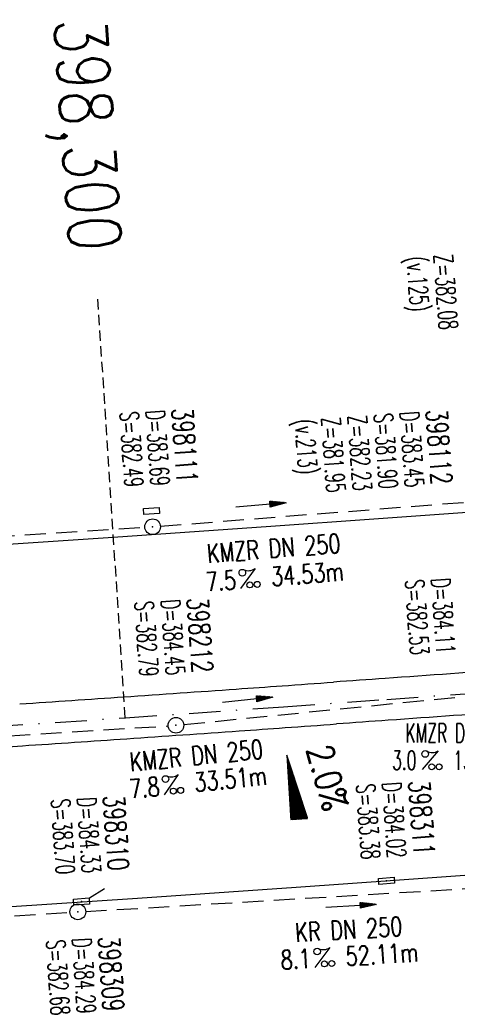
# Model space of a CAD drawing. Extents: x 0 to 1135, y 0 to 420.
# Tile 17 of 56: x 669 to 710, y 186 to 280. Entities that reach past the tile are written whole.
import ezdxf
from ezdxf.enums import TextEntityAlignment as Align

# ---------------------------------------------------------------- set-up
doc = ezdxf.new("R2010")
doc.units = 0
doc.header["$LTSCALE"] = 2
doc.header["$MEASUREMENT"] = 0
for name, pattern in [('AUSGEZOGEN', [0]), ('GESTRICH-X2', [1.5, 1, -0.5]), ('GESTRICHELT', [0.75, 0.5, -0.25]), ('STRICHPT-X3', [3, 1.5, -0.75, 0, -0.75])]:
    doc.linetypes.add(name, pattern=pattern)
doc.layers.get('0').update_dxf_attribs({"linetype": 'AUSGEZOGEN'})
for name, color, linetype in [('ACHSE', 250, 'STRICHPT-X3'), ('FBR', 8, 'CONTINUOUS'), ('GEF', 1, 'AUSGEZOGEN'), ('HEKTOM', 250, 'GESTRICHELT'), ('KANAL', 7, 'GESTRICH-X2'), ('PFEIL', 7, 'CONTINUOUS'), ('SCHACHTNR', 6, 'CONTINUOUS'), ('SCHSYMBOL', 7, 'CONTINUOUS'), ('TEXTO', 4, 'CONTINUOUS'), ('TEXTU', 4, 'CONTINUOUS')]:
    doc.layers.add(name, color=color, linetype=linetype)
doc.styles.add('ROMANS', font='romans.shx', dxfattribs={"width": 0.8})

# ---------------------------------------------------------------- blocks, each defined once
blk = doc.blocks.new('GST')
at = {"color": 0}
blk.add_circle((0, 0), 0.75, dxfattribs=at)
blk.add_point((0, 0), dxfattribs=at)
blk = doc.blocks.new('13')
blk.add_lwpolyline([(0.755, 1.218), (-0.748, 1.218), (-0.748, 1.801), (0.755, 1.801)], close=True)
at = {"rotation": 180}
blk.add_blockref('GST', (0, 0), dxfattribs=at)
blk = doc.blocks.new('PROM')
blk.add_line((1.566, 1.817), (0.019, 0.015))
for centre, radius in [((0.317, 1.51), 0.317), ((0.943, 0.291), 0.283), ((1.645, 0.287), 0.283)]:
    blk.add_circle(centre, radius)
blk.add_arc((0.992, 2.682), 1.033, 239.14139, 303.35492)
blk = doc.blocks.new('PFEIL2')
at = {"color": 0}
for p, q in [((0.88, 0.002), (-2.401, -0.012)), ((0.881, -0.271), (0.879, 0.276)), ((0.879, 0.276), (2.429, 0.009)), ((0.911, 0.27), (0.879, 0.265)), ((0.965, 0.261), (0.879, 0.246)), ((1.019, 0.252), (0.879, 0.228)), ((1.073, 0.242), (0.879, 0.209)), ((1.127, 0.233), (0.879, 0.191)), ((1.181, 0.224), (0.879, 0.172)), ((1.235, 0.214), (0.879, 0.154)), ((1.289, 0.205), (0.879, 0.135)), ((1.343, 0.196), (0.879, 0.117)), ((1.397, 0.187), (0.879, 0.098)), ((1.451, 0.177), (0.879, 0.08)), ((1.505, 0.168), (0.879, 0.061)), ((1.559, 0.159), (0.88, 0.043)), ((1.613, 0.149), (0.88, 0.024)), ((1.668, 0.14), (0.88, 0.006)), ((1.722, 0.131), (0.88, -0.013)), ((1.776, 0.121), (0.88, -0.031)), ((1.83, 0.112), (0.88, -0.05)), ((1.884, 0.103), (0.88, -0.068)), ((1.938, 0.094), (0.88, -0.087)), ((1.992, 0.084), (0.88, -0.105)), ((2.046, 0.075), (0.88, -0.124)), ((2.1, 0.066), (0.88, -0.142)), ((2.154, 0.056), (0.88, -0.161)), ((2.208, 0.047), (0.88, -0.179)), ((2.262, 0.038), (0.881, -0.198)), ((2.316, 0.029), (0.881, -0.216)), ((2.37, 0.019), (0.881, -0.235)), ((2.424, 0.01), (0.881, -0.253)), ((2.429, 0.009), (0.881, -0.271))]:
    blk.add_line(p, q, dxfattribs=at)
blk = doc.blocks.new('30')
at = {"color": 0}
for p, q in [((-0.75, -0.29), (-0.75, 0.293)), ((-0.75, 0.293), (0.753, 0.293)), ((0.753, 0.293), (0.753, -0.29)), ((0.753, -0.29), (-0.75, -0.29))]:
    blk.add_line(p, q, dxfattribs=at)
blk.add_point((0, 0), dxfattribs=at)
blk = doc.blocks.new('10')
blk.add_blockref('GST', (0, 0))
blk = doc.blocks.new('*X20')
at = {"color": 0}
for p, q in [((725.827, 193.844), (727.436, 195.453)), ((725.827, 193.853), (727.427, 195.453)), ((725.827, 193.861), (727.418, 195.453)), ((725.827, 193.87), (727.409, 195.453)), ((725.827, 193.879), (727.401, 195.453)), ((725.827, 193.888), (727.392, 195.453)), ((725.827, 193.897), (727.383, 195.453)), ((725.827, 193.906), (727.374, 195.453)), ((725.827, 193.914), (727.365, 195.453)), ((725.827, 193.923), (727.356, 195.453)), ((725.827, 193.932), (727.347, 195.453)), ((725.827, 193.941), (727.339, 195.453)), ((725.827, 193.95), (727.33, 195.453)), ((725.827, 193.959), (727.321, 195.453)), ((725.827, 193.967), (727.312, 195.453)), ((725.827, 193.976), (727.303, 195.453)), ((725.827, 193.985), (727.294, 195.453)), ((725.827, 193.994), (727.286, 195.453)), ((725.827, 194.003), (727.277, 195.453)), ((725.827, 194.012), (727.268, 195.453)), ((725.827, 194.02), (727.259, 195.453)), ((725.827, 194.029), (727.25, 195.453)), ((725.827, 194.038), (727.241, 195.453)), ((725.827, 194.047), (727.233, 195.453)), ((725.827, 194.056), (727.224, 195.453)), ((725.827, 194.065), (727.215, 195.453)), ((725.827, 194.073), (727.206, 195.453)), ((725.827, 194.082), (727.197, 195.453)), ((725.827, 194.091), (727.188, 195.453)), ((725.827, 194.1), (727.18, 195.453)), ((725.827, 194.109), (727.171, 195.453)), ((725.827, 194.118), (727.162, 195.453)), ((725.827, 194.127), (727.153, 195.453)), ((725.827, 194.135), (727.144, 195.453)), ((725.827, 194.144), (727.135, 195.453)), ((725.827, 194.153), (727.127, 195.453)), ((725.827, 194.162), (727.118, 195.453)), ((725.827, 194.171), (727.109, 195.453)), ((725.827, 194.18), (727.1, 195.453)), ((725.827, 194.188), (727.091, 195.453)), ((725.827, 194.197), (727.082, 195.453)), ((725.827, 194.206), (727.073, 195.453)), ((725.827, 194.215), (727.065, 195.453)), ((725.827, 194.224), (727.056, 195.453)), ((725.827, 194.233), (727.047, 195.453)), ((725.827, 194.241), (727.038, 195.453)), ((725.827, 194.25), (727.029, 195.453)), ((725.827, 194.259), (727.02, 195.453)), ((725.827, 194.268), (727.012, 195.453)), ((725.827, 194.277), (727.003, 195.453)), ((725.827, 194.286), (726.994, 195.453)), ((725.827, 194.294), (726.985, 195.453)), ((725.827, 194.303), (726.976, 195.453)), ((725.827, 194.312), (726.967, 195.453)), ((725.827, 194.321), (726.959, 195.453)), ((725.827, 194.33), (726.95, 195.453)), ((725.827, 194.339), (726.941, 195.453)), ((725.827, 194.348), (726.932, 195.453)), ((725.827, 194.356), (726.923, 195.453)), ((725.827, 194.365), (726.914, 195.453)), ((725.827, 194.374), (726.906, 195.453)), ((725.827, 194.383), (726.897, 195.453)), ((725.827, 194.392), (726.888, 195.453)), ((725.827, 194.401), (726.879, 195.453)), ((725.827, 194.409), (726.87, 195.453)), ((725.827, 194.418), (726.861, 195.453)), ((725.827, 194.427), (726.853, 195.453)), ((725.827, 194.436), (726.844, 195.453)), ((725.827, 194.445), (726.835, 195.453)), ((725.827, 194.454), (726.826, 195.453)), ((725.827, 194.462), (726.817, 195.453)), ((725.827, 194.471), (726.808, 195.453)), ((725.827, 194.48), (726.799, 195.453)), ((725.827, 194.489), (726.791, 195.453)), ((725.827, 194.498), (726.782, 195.453)), ((725.827, 194.507), (726.773, 195.453)), ((725.827, 194.515), (726.764, 195.453)), ((725.827, 194.524), (726.755, 195.453)), ((725.827, 194.533), (726.746, 195.453)), ((725.827, 194.542), (726.738, 195.453)), ((725.827, 194.551), (726.729, 195.453)), ((725.827, 194.56), (726.72, 195.453)), ((725.827, 194.568), (726.711, 195.453)), ((725.827, 194.577), (726.702, 195.453)), ((725.827, 194.586), (726.693, 195.453)), ((725.827, 194.595), (726.685, 195.453)), ((725.827, 194.604), (726.676, 195.453)), ((725.827, 194.613), (726.667, 195.453)), ((725.827, 194.622), (726.658, 195.453)), ((725.827, 194.63), (726.649, 195.453)), ((725.827, 194.639), (726.64, 195.453)), ((725.827, 194.648), (726.632, 195.453)), ((725.827, 194.657), (726.623, 195.453)), ((725.827, 194.666), (726.614, 195.453)), ((725.827, 194.675), (726.605, 195.453)), ((725.827, 194.683), (726.596, 195.453)), ((725.827, 194.692), (726.587, 195.453)), ((725.827, 194.701), (726.579, 195.453)), ((725.827, 194.71), (726.57, 195.453)), ((725.827, 194.719), (726.561, 195.453)), ((725.827, 194.728), (726.552, 195.453)), ((725.827, 194.736), (726.543, 195.453)), ((725.827, 194.745), (726.534, 195.453)), ((725.827, 194.754), (726.525, 195.453)), ((725.827, 194.763), (726.517, 195.453)), ((725.827, 194.772), (726.508, 195.453)), ((725.827, 194.781), (726.499, 195.453)), ((725.827, 194.789), (726.49, 195.453)), ((725.827, 194.798), (726.481, 195.453)), ((725.827, 194.807), (726.472, 195.453)), ((725.827, 194.816), (726.464, 195.453)), ((725.827, 194.825), (726.455, 195.453)), ((725.827, 194.834), (726.446, 195.453)), ((725.827, 194.842), (726.437, 195.453)), ((725.827, 194.851), (726.428, 195.453)), ((725.827, 194.86), (726.419, 195.453)), ((725.827, 194.869), (726.411, 195.453)), ((725.827, 194.878), (726.402, 195.453)), ((725.827, 194.887), (726.393, 195.453)), ((725.827, 194.896), (726.384, 195.453)), ((725.827, 194.904), (726.375, 195.453)), ((725.827, 194.913), (726.366, 195.453)), ((725.827, 194.922), (726.358, 195.453)), ((725.827, 194.931), (726.349, 195.453)), ((725.827, 194.94), (726.34, 195.453)), ((725.827, 194.949), (726.331, 195.453)), ((725.827, 194.957), (726.322, 195.453)), ((725.827, 194.966), (726.313, 195.453)), ((725.827, 194.975), (726.305, 195.453)), ((725.827, 194.984), (726.296, 195.453)), ((725.827, 194.993), (726.287, 195.453)), ((725.827, 195.002), (726.278, 195.453)), ((725.827, 195.01), (726.269, 195.453)), ((725.827, 195.019), (726.26, 195.453)), ((725.827, 195.028), (726.251, 195.453)), ((725.827, 195.037), (726.243, 195.453)), ((725.827, 195.046), (726.234, 195.453)), ((725.827, 195.055), (726.225, 195.453)), ((725.827, 195.063), (726.216, 195.453)), ((725.827, 195.072), (726.207, 195.453)), ((725.827, 195.081), (726.198, 195.453)), ((725.827, 195.09), (726.19, 195.453)), ((725.827, 195.099), (726.181, 195.453)), ((725.827, 195.108), (726.172, 195.453)), ((725.827, 195.116), (726.163, 195.453)), ((725.827, 195.125), (726.154, 195.453)), ((725.827, 195.134), (726.145, 195.453)), ((725.827, 195.143), (726.137, 195.453)), ((725.827, 195.152), (726.128, 195.453)), ((725.827, 195.161), (726.119, 195.453)), ((725.827, 195.17), (726.11, 195.453)), ((725.827, 195.178), (726.101, 195.453)), ((725.827, 195.187), (726.092, 195.453)), ((725.827, 195.196), (726.084, 195.453)), ((725.827, 195.205), (726.075, 195.453)), ((725.827, 195.214), (726.066, 195.453)), ((725.827, 195.223), (726.057, 195.453)), ((725.827, 195.231), (726.048, 195.453)), ((725.827, 195.24), (726.039, 195.453)), ((725.827, 195.249), (726.031, 195.453)), ((725.827, 195.258), (726.022, 195.453)), ((725.827, 195.267), (726.013, 195.453)), ((725.827, 195.276), (726.004, 195.453)), ((725.827, 195.284), (725.995, 195.453)), ((725.827, 195.293), (725.986, 195.453)), ((725.827, 195.302), (725.977, 195.453)), ((725.827, 195.311), (725.969, 195.453)), ((725.827, 195.32), (725.96, 195.453)), ((725.827, 195.329), (725.951, 195.453)), ((725.827, 195.337), (725.942, 195.453)), ((725.827, 195.346), (725.933, 195.453)), ((725.827, 195.355), (725.924, 195.453)), ((725.827, 195.364), (725.916, 195.453)), ((725.827, 195.373), (725.907, 195.453)), ((725.827, 195.382), (725.898, 195.453)), ((725.827, 195.39), (725.889, 195.453)), ((725.827, 195.399), (725.88, 195.453)), ((725.827, 195.408), (725.871, 195.453)), ((725.827, 195.417), (725.863, 195.453)), ((725.827, 195.426), (725.854, 195.453)), ((725.827, 195.435), (725.845, 195.453)), ((725.827, 195.444), (725.836, 195.453)), ((725.827, 193.826), (727.433, 195.433)), ((725.827, 193.817), (727.43, 195.421)), ((725.827, 193.808), (727.427, 195.409)), ((725.827, 193.799), (727.424, 195.397)), ((725.827, 193.791), (727.421, 195.385)), ((725.827, 193.782), (727.418, 195.373)), ((725.827, 193.773), (727.414, 195.361)), ((725.827, 193.764), (727.411, 195.349)), ((725.827, 193.755), (727.408, 195.337)), ((725.827, 193.746), (727.405, 195.325)), ((725.827, 193.738), (727.402, 195.313)), ((725.827, 193.729), (727.399, 195.301)), ((725.827, 193.72), (727.395, 195.289)), ((725.827, 193.711), (727.392, 195.277)), ((725.827, 193.702), (727.389, 195.265)), ((725.827, 193.693), (727.386, 195.253)), ((725.827, 193.685), (727.383, 195.241)), ((725.827, 193.676), (727.38, 195.229)), ((725.827, 193.667), (727.377, 195.217)), ((725.827, 193.658), (727.373, 195.205)), ((725.827, 193.649), (727.37, 195.193)), ((725.827, 193.64), (727.367, 195.181)), ((725.827, 193.632), (727.364, 195.169)), ((725.827, 193.623), (727.361, 195.157)), ((725.827, 193.614), (727.358, 195.145)), ((725.827, 193.605), (727.354, 195.133)), ((725.827, 193.596), (727.351, 195.121)), ((725.827, 193.587), (727.348, 195.109)), ((725.827, 193.579), (727.345, 195.097)), ((725.827, 193.57), (727.342, 195.085)), ((725.827, 193.561), (727.339, 195.073)), ((725.827, 193.552), (727.336, 195.061)), ((725.827, 193.543), (727.332, 195.049)), ((725.827, 193.534), (727.329, 195.037)), ((725.827, 193.525), (727.326, 195.025)), ((725.827, 193.517), (727.323, 195.013)), ((725.827, 193.508), (727.32, 195.001)), ((725.827, 193.499), (727.317, 194.989)), ((725.827, 193.49), (727.313, 194.977)), ((725.827, 193.481), (727.31, 194.965)), ((725.827, 193.472), (727.307, 194.953)), ((725.827, 193.464), (727.304, 194.941)), ((725.827, 193.455), (727.301, 194.929)), ((725.827, 193.446), (727.298, 194.917)), ((725.827, 193.437), (727.295, 194.905)), ((725.827, 193.428), (727.291, 194.893)), ((725.827, 193.419), (727.288, 194.881)), ((725.827, 193.411), (727.285, 194.869)), ((725.827, 193.402), (727.282, 194.857)), ((725.827, 193.393), (727.279, 194.845)), ((725.827, 193.384), (727.276, 194.833)), ((725.827, 193.375), (727.272, 194.821)), ((725.827, 193.366), (727.269, 194.809)), ((725.827, 193.358), (727.266, 194.797)), ((725.827, 193.349), (727.263, 194.785)), ((725.827, 193.34), (727.26, 194.773)), ((725.827, 193.331), (727.257, 194.761)), ((725.827, 193.322), (727.254, 194.749)), ((725.827, 193.313), (727.25, 194.737)), ((725.827, 193.305), (727.247, 194.725)), ((725.827, 193.296), (727.244, 194.713)), ((725.827, 193.287), (727.241, 194.701)), ((725.827, 193.278), (727.238, 194.689)), ((725.827, 193.269), (727.235, 194.677)), ((725.827, 193.26), (727.231, 194.665)), ((725.827, 193.251), (727.228, 194.653)), ((725.827, 193.243), (727.225, 194.641)), ((725.827, 193.234), (727.222, 194.629)), ((725.827, 193.225), (727.219, 194.617)), ((725.827, 193.216), (727.216, 194.605)), ((725.827, 193.207), (727.213, 194.593)), ((725.827, 193.198), (727.209, 194.581)), ((725.827, 193.19), (727.206, 194.569)), ((725.827, 193.181), (727.203, 194.557)), ((725.827, 193.172), (727.2, 194.545)), ((725.827, 193.163), (727.197, 194.533)), ((725.827, 193.154), (727.194, 194.521)), ((725.827, 193.145), (727.19, 194.509)), ((725.827, 193.137), (727.187, 194.497)), ((725.827, 193.128), (727.184, 194.485)), ((725.827, 193.119), (727.181, 194.473)), ((725.827, 193.11), (727.178, 194.461)), ((725.827, 193.101), (727.175, 194.449)), ((725.827, 193.092), (727.172, 194.437)), ((725.827, 193.084), (727.168, 194.425)), ((725.827, 193.075), (727.165, 194.413)), ((725.827, 193.066), (727.162, 194.401)), ((725.827, 193.057), (727.159, 194.389)), ((725.827, 193.048), (727.156, 194.377)), ((725.827, 193.039), (727.153, 194.365)), ((725.827, 193.031), (727.149, 194.353)), ((725.827, 193.022), (727.146, 194.341)), ((725.827, 193.013), (727.143, 194.329)), ((725.827, 193.004), (727.14, 194.317)), ((725.827, 192.995), (727.137, 194.305)), ((725.827, 192.986), (727.134, 194.293)), ((725.827, 192.977), (727.131, 194.281)), ((725.827, 192.969), (727.127, 194.269)), ((725.827, 192.96), (727.124, 194.257)), ((725.827, 192.951), (727.121, 194.245)), ((725.827, 192.942), (727.118, 194.233)), ((725.827, 192.933), (727.115, 194.221)), ((725.827, 192.924), (727.112, 194.209)), ((725.827, 192.916), (727.108, 194.197)), ((725.827, 192.907), (727.105, 194.185)), ((725.827, 192.898), (727.102, 194.173)), ((725.827, 192.889), (727.099, 194.161)), ((725.827, 192.88), (727.096, 194.15)), ((725.827, 192.871), (727.093, 194.138)), ((725.827, 192.863), (727.09, 194.126)), ((725.827, 192.854), (727.086, 194.114)), ((725.827, 192.845), (727.083, 194.102)), ((725.827, 192.836), (727.08, 194.09)), ((725.827, 192.827), (727.077, 194.078)), ((725.827, 192.818), (727.074, 194.066)), ((725.827, 192.81), (727.071, 194.054)), ((725.827, 192.801), (727.068, 194.042)), ((725.827, 192.792), (727.064, 194.03)), ((725.827, 192.783), (727.061, 194.018)), ((725.827, 192.774), (727.058, 194.006)), ((725.827, 192.765), (727.055, 193.994)), ((725.827, 192.757), (727.052, 193.982)), ((725.827, 192.748), (727.049, 193.97)), ((725.827, 192.739), (727.045, 193.958)), ((725.827, 192.73), (727.042, 193.946)), ((725.827, 192.721), (727.039, 193.934)), ((725.827, 192.712), (727.036, 193.922)), ((725.827, 192.703), (727.033, 193.91)), ((725.827, 192.695), (727.03, 193.898)), ((725.827, 192.686), (727.027, 193.886)), ((725.827, 192.677), (727.023, 193.874)), ((725.827, 192.668), (727.02, 193.862)), ((725.827, 192.659), (727.017, 193.85)), ((725.827, 192.65), (727.014, 193.838)), ((725.827, 192.642), (727.011, 193.826)), ((725.827, 192.633), (727.008, 193.814)), ((725.827, 192.624), (727.004, 193.802)), ((725.827, 192.615), (727.001, 193.79)), ((725.827, 192.606), (726.998, 193.778)), ((725.827, 192.597), (726.995, 193.766)), ((725.827, 192.589), (726.992, 193.754)), ((725.827, 192.58), (726.989, 193.742)), ((725.827, 192.571), (726.986, 193.73)), ((725.827, 192.562), (726.982, 193.718)), ((725.827, 192.553), (726.979, 193.706)), ((725.827, 192.544), (726.976, 193.694)), ((725.827, 192.536), (726.973, 193.682)), ((725.827, 192.527), (726.97, 193.67)), ((725.827, 192.518), (726.967, 193.658)), ((725.827, 192.509), (726.963, 193.646)), ((725.827, 192.5), (726.96, 193.634)), ((725.827, 192.491), (726.957, 193.622)), ((725.827, 192.483), (726.954, 193.61)), ((725.827, 192.474), (726.951, 193.598)), ((725.827, 192.465), (726.948, 193.586)), ((725.827, 192.456), (726.945, 193.574)), ((725.827, 192.447), (726.941, 193.562)), ((725.827, 192.438), (726.938, 193.55)), ((725.827, 192.429), (726.935, 193.538)), ((725.827, 192.421), (726.932, 193.526)), ((725.827, 192.412), (726.929, 193.514)), ((725.827, 192.403), (726.926, 193.502)), ((725.827, 192.394), (726.922, 193.49)), ((725.827, 192.385), (726.919, 193.478)), ((725.827, 192.376), (726.916, 193.466)), ((725.827, 192.368), (726.913, 193.454)), ((725.827, 192.359), (726.91, 193.442)), ((725.827, 192.35), (726.907, 193.43)), ((725.827, 192.341), (726.904, 193.418)), ((725.827, 192.332), (726.9, 193.406)), ((725.827, 192.323), (726.897, 193.394)), ((725.827, 192.315), (726.894, 193.382)), ((725.827, 192.306), (726.891, 193.37)), ((725.827, 192.297), (726.888, 193.358)), ((725.827, 192.288), (726.885, 193.346)), ((725.827, 192.279), (726.881, 193.334)), ((725.827, 192.27), (726.878, 193.322)), ((725.827, 192.262), (726.875, 193.31)), ((725.827, 192.253), (726.872, 193.298)), ((725.827, 192.244), (726.869, 193.286)), ((725.827, 192.235), (726.866, 193.274)), ((725.827, 192.226), (726.863, 193.262)), ((725.827, 192.217), (726.859, 193.25)), ((725.827, 192.209), (726.856, 193.238)), ((725.827, 192.2), (726.853, 193.226)), ((725.827, 192.191), (726.85, 193.214)), ((725.827, 192.182), (726.847, 193.202)), ((725.827, 192.173), (726.844, 193.19)), ((725.827, 192.164), (726.84, 193.178)), ((725.827, 192.155), (726.837, 193.166)), ((725.827, 192.147), (726.834, 193.154)), ((725.827, 192.138), (726.831, 193.142)), ((725.827, 192.129), (726.828, 193.13)), ((725.827, 192.12), (726.825, 193.118)), ((725.827, 192.111), (726.822, 193.106)), ((725.827, 192.102), (726.818, 193.094)), ((725.827, 192.094), (726.815, 193.082)), ((725.827, 192.085), (726.812, 193.07)), ((725.827, 192.076), (726.809, 193.058)), ((725.827, 192.067), (726.806, 193.046)), ((725.827, 192.058), (726.803, 193.034)), ((725.827, 192.049), (726.799, 193.022)), ((725.827, 192.041), (726.796, 193.01)), ((725.827, 192.032), (726.793, 192.998)), ((725.827, 192.023), (726.79, 192.986)), ((725.827, 192.014), (726.787, 192.974)), ((725.827, 192.005), (726.784, 192.962)), ((725.827, 191.996), (726.781, 192.95)), ((725.827, 191.988), (726.777, 192.938)), ((725.827, 191.979), (726.774, 192.926)), ((725.827, 191.97), (726.771, 192.914)), ((725.827, 191.961), (726.768, 192.902)), ((725.827, 191.952), (726.765, 192.89)), ((725.827, 191.943), (726.762, 192.878)), ((725.827, 191.935), (726.758, 192.866)), ((725.827, 191.926), (726.755, 192.854)), ((725.827, 191.917), (726.752, 192.842)), ((725.827, 191.908), (726.749, 192.83)), ((725.827, 191.899), (726.746, 192.818)), ((725.827, 191.89), (726.743, 192.806)), ((725.827, 191.881), (726.74, 192.794)), ((725.827, 191.873), (726.736, 192.782)), ((725.827, 191.864), (726.733, 192.77)), ((725.827, 191.855), (726.73, 192.758)), ((725.827, 191.846), (726.727, 192.746)), ((725.827, 191.837), (726.724, 192.734)), ((725.827, 191.828), (726.721, 192.722)), ((725.827, 191.82), (726.717, 192.71)), ((725.827, 191.811), (726.714, 192.698)), ((725.827, 191.802), (726.711, 192.686)), ((725.827, 191.793), (726.708, 192.674)), ((725.827, 191.784), (726.705, 192.662)), ((725.827, 191.775), (726.702, 192.65)), ((725.827, 191.767), (726.699, 192.639)), ((725.827, 191.758), (726.695, 192.627)), ((725.827, 191.749), (726.692, 192.615)), ((725.827, 191.74), (726.689, 192.603)), ((725.827, 191.731), (726.686, 192.591)), ((725.827, 191.722), (726.683, 192.579)), ((725.827, 191.714), (726.68, 192.567)), ((725.827, 191.705), (726.677, 192.555)), ((725.827, 191.696), (726.673, 192.543)), ((725.827, 191.687), (726.67, 192.531)), ((725.827, 191.678), (726.667, 192.519)), ((725.827, 191.669), (726.664, 192.507)), ((725.827, 191.66), (726.661, 192.495)), ((725.827, 191.652), (726.658, 192.483)), ((725.827, 191.643), (726.654, 192.471)), ((725.827, 191.634), (726.651, 192.459)), ((725.827, 191.625), (726.648, 192.447)), ((725.827, 191.616), (726.645, 192.435)), ((725.827, 191.607), (726.642, 192.423)), ((725.827, 191.599), (726.639, 192.411)), ((725.827, 191.59), (726.636, 192.399)), ((725.827, 191.581), (726.632, 192.387)), ((725.827, 191.572), (726.629, 192.375)), ((725.827, 191.563), (726.626, 192.363)), ((725.827, 191.554), (726.623, 192.351)), ((725.827, 191.546), (726.62, 192.339)), ((725.827, 191.537), (726.617, 192.327)), ((725.827, 191.528), (726.613, 192.315)), ((725.827, 191.519), (726.61, 192.303)), ((725.827, 191.51), (726.607, 192.291)), ((725.827, 191.501), (726.604, 192.279)), ((725.827, 191.493), (726.601, 192.267)), ((725.827, 191.484), (726.598, 192.255)), ((725.827, 191.475), (726.595, 192.243)), ((725.827, 191.466), (726.591, 192.231)), ((725.827, 191.457), (726.588, 192.219)), ((725.827, 191.448), (726.585, 192.207)), ((725.827, 191.44), (726.582, 192.195)), ((725.827, 191.431), (726.579, 192.183)), ((725.827, 191.422), (726.576, 192.171)), ((725.827, 191.413), (726.572, 192.159)), ((725.827, 191.404), (726.569, 192.147)), ((725.827, 191.395), (726.566, 192.135)), ((725.827, 191.386), (726.563, 192.123)), ((725.827, 191.378), (726.56, 192.111)), ((725.827, 191.369), (726.557, 192.099)), ((725.827, 191.36), (726.554, 192.087)), ((725.827, 191.351), (726.55, 192.075)), ((725.827, 191.342), (726.547, 192.063)), ((725.827, 191.333), (726.544, 192.051)), ((725.827, 191.325), (726.541, 192.039)), ((725.827, 191.316), (726.538, 192.027)), ((725.827, 191.307), (726.535, 192.015)), ((725.827, 191.298), (726.531, 192.003)), ((725.827, 191.289), (726.528, 191.991)), ((725.827, 191.28), (726.525, 191.979)), ((725.827, 191.272), (726.522, 191.967)), ((725.827, 191.263), (726.519, 191.955)), ((725.827, 191.254), (726.516, 191.943)), ((725.827, 191.245), (726.513, 191.931)), ((725.827, 191.236), (726.509, 191.919)), ((725.827, 191.227), (726.506, 191.907)), ((725.827, 191.219), (726.503, 191.895)), ((725.827, 191.21), (726.5, 191.883)), ((725.827, 191.201), (726.497, 191.871)), ((725.827, 191.192), (726.494, 191.859)), ((725.827, 191.183), (726.49, 191.847)), ((725.827, 191.174), (726.487, 191.835)), ((725.827, 191.166), (726.484, 191.823)), ((725.827, 191.157), (726.481, 191.811)), ((725.827, 191.148), (726.478, 191.799)), ((725.827, 191.139), (726.475, 191.787)), ((725.827, 191.13), (726.472, 191.775)), ((725.827, 191.121), (726.468, 191.763)), ((725.827, 191.112), (726.465, 191.751)), ((725.827, 191.104), (726.462, 191.739)), ((725.827, 191.095), (726.459, 191.727)), ((725.827, 191.086), (726.456, 191.715)), ((725.827, 191.077), (726.453, 191.703)), ((725.827, 191.068), (726.449, 191.691)), ((725.827, 191.059), (726.446, 191.679)), ((725.827, 191.051), (726.443, 191.667)), ((725.827, 191.042), (726.44, 191.655)), ((725.827, 191.033), (726.437, 191.643)), ((725.827, 191.024), (726.434, 191.631)), ((725.827, 191.015), (726.431, 191.619)), ((725.827, 191.006), (726.427, 191.607)), ((725.827, 190.998), (726.424, 191.595)), ((725.827, 190.989), (726.421, 191.583)), ((725.827, 190.98), (726.418, 191.571)), ((725.827, 190.971), (726.415, 191.559)), ((725.827, 190.962), (726.412, 191.547)), ((725.827, 190.953), (726.408, 191.535)), ((725.827, 190.945), (726.405, 191.523)), ((725.827, 190.936), (726.402, 191.511)), ((725.827, 190.927), (726.399, 191.499)), ((725.827, 190.918), (726.396, 191.487)), ((725.827, 190.909), (726.393, 191.475)), ((725.827, 190.9), (726.39, 191.463)), ((725.827, 190.892), (726.386, 191.451)), ((725.827, 190.883), (726.383, 191.439)), ((725.827, 190.874), (726.38, 191.427)), ((725.827, 190.865), (726.377, 191.415)), ((725.827, 190.856), (726.374, 191.403)), ((725.827, 190.847), (726.371, 191.391)), ((725.827, 190.838), (726.367, 191.379)), ((725.827, 190.83), (726.364, 191.367)), ((725.827, 190.821), (726.361, 191.355)), ((725.827, 190.812), (726.358, 191.343)), ((725.827, 190.803), (726.355, 191.331)), ((725.827, 190.794), (726.352, 191.319)), ((725.827, 190.785), (726.349, 191.307)), ((725.827, 190.777), (726.345, 191.295)), ((725.827, 190.768), (726.342, 191.283)), ((725.827, 190.759), (726.339, 191.271)), ((725.827, 190.75), (726.336, 191.259)), ((725.827, 190.741), (726.333, 191.247)), ((725.827, 190.732), (726.33, 191.235)), ((725.827, 190.724), (726.326, 191.223)), ((725.827, 190.715), (726.323, 191.211)), ((725.827, 190.706), (726.32, 191.199)), ((725.827, 190.697), (726.317, 191.187)), ((725.827, 190.688), (726.314, 191.175)), ((725.827, 190.679), (726.311, 191.163)), ((725.827, 190.671), (726.308, 191.151)), ((725.827, 190.662), (726.304, 191.139)), ((725.827, 190.653), (726.301, 191.128)), ((725.827, 190.644), (726.298, 191.116)), ((725.827, 190.635), (726.295, 191.104)), ((725.827, 190.626), (726.292, 191.092)), ((725.827, 190.618), (726.289, 191.08)), ((725.827, 190.609), (726.286, 191.068)), ((725.827, 190.6), (726.282, 191.056)), ((725.827, 190.591), (726.279, 191.044)), ((725.827, 190.582), (726.276, 191.032)), ((725.827, 190.573), (726.273, 191.02)), ((725.827, 190.564), (726.27, 191.008)), ((725.827, 190.556), (726.267, 190.996)), ((725.827, 190.547), (726.263, 190.984)), ((725.827, 190.538), (726.26, 190.972)), ((725.827, 190.529), (726.257, 190.96)), ((725.827, 190.52), (726.254, 190.948)), ((725.827, 190.511), (726.251, 190.936)), ((725.827, 190.503), (726.248, 190.924)), ((725.827, 190.494), (726.245, 190.912)), ((725.827, 190.485), (726.241, 190.9)), ((725.827, 190.476), (726.238, 190.888)), ((725.827, 190.467), (726.235, 190.876)), ((725.827, 190.458), (726.232, 190.864)), ((725.827, 190.45), (726.229, 190.852)), ((725.827, 190.441), (726.226, 190.84)), ((725.827, 190.432), (726.222, 190.828)), ((725.827, 190.423), (726.219, 190.816)), ((725.827, 190.414), (726.216, 190.804)), ((725.827, 190.405), (726.213, 190.792)), ((725.827, 190.397), (726.21, 190.78)), ((725.827, 190.388), (726.207, 190.768)), ((725.827, 190.379), (726.204, 190.756)), ((725.827, 190.37), (726.2, 190.744)), ((725.827, 190.361), (726.197, 190.732)), ((725.827, 190.352), (726.194, 190.72)), ((725.827, 190.344), (726.191, 190.708)), ((725.827, 190.335), (726.188, 190.696)), ((725.827, 190.326), (726.185, 190.684)), ((725.827, 190.317), (726.181, 190.672)), ((725.827, 190.308), (726.178, 190.66)), ((725.827, 190.299), (726.175, 190.648)), ((725.827, 190.29), (726.172, 190.636)), ((725.827, 190.282), (726.169, 190.624)), ((725.827, 190.273), (726.166, 190.612)), ((725.827, 190.264), (726.163, 190.6)), ((725.827, 190.255), (726.159, 190.588)), ((725.827, 190.246), (726.156, 190.576)), ((725.827, 190.237), (726.153, 190.564)), ((725.827, 190.229), (726.15, 190.552)), ((725.827, 190.22), (726.147, 190.54)), ((725.827, 190.211), (726.144, 190.528)), ((725.827, 190.202), (726.14, 190.516)), ((725.827, 190.193), (726.137, 190.504)), ((725.827, 190.184), (726.134, 190.492)), ((725.827, 190.176), (726.131, 190.48)), ((725.827, 190.167), (726.128, 190.468)), ((725.827, 190.158), (726.125, 190.456)), ((725.827, 190.149), (726.122, 190.444)), ((725.827, 190.14), (726.118, 190.432)), ((725.827, 190.131), (726.115, 190.42)), ((725.827, 190.123), (726.112, 190.408)), ((725.827, 190.114), (726.109, 190.396)), ((725.827, 190.105), (726.106, 190.384)), ((725.827, 190.096), (726.103, 190.372)), ((725.827, 190.087), (726.099, 190.36)), ((725.827, 190.078), (726.096, 190.348)), ((725.827, 190.07), (726.093, 190.336)), ((725.827, 190.061), (726.09, 190.324)), ((725.827, 190.052), (726.087, 190.312)), ((725.827, 190.043), (726.084, 190.3)), ((725.827, 190.034), (726.081, 190.288)), ((725.827, 190.025), (726.077, 190.276)), ((725.827, 190.016), (726.074, 190.264)), ((725.827, 190.008), (726.071, 190.252)), ((725.827, 189.999), (726.068, 190.24)), ((725.827, 189.99), (726.065, 190.228)), ((725.827, 189.981), (726.062, 190.216)), ((725.827, 189.972), (726.058, 190.204)), ((725.827, 189.963), (726.055, 190.192)), ((725.827, 189.955), (726.052, 190.18)), ((725.827, 189.946), (726.049, 190.168)), ((725.827, 189.937), (726.046, 190.156)), ((725.827, 189.928), (726.043, 190.144)), ((725.827, 189.919), (726.04, 190.132)), ((725.827, 189.91), (726.036, 190.12)), ((725.827, 189.902), (726.033, 190.108)), ((725.827, 189.893), (726.03, 190.096)), ((725.827, 189.884), (726.027, 190.084)), ((725.827, 189.875), (726.024, 190.072)), ((725.827, 189.866), (726.021, 190.06)), ((725.827, 189.857), (726.017, 190.048)), ((725.827, 189.849), (726.014, 190.036)), ((725.827, 189.84), (726.011, 190.024)), ((725.827, 189.831), (726.008, 190.012)), ((725.827, 189.822), (726.005, 190)), ((725.827, 189.813), (726.002, 189.988)), ((725.827, 189.804), (725.999, 189.976)), ((725.827, 189.796), (725.995, 189.964)), ((725.827, 189.787), (725.992, 189.952)), ((725.827, 189.778), (725.989, 189.94)), ((725.827, 189.769), (725.986, 189.928)), ((725.827, 189.76), (725.983, 189.916)), ((725.827, 189.751), (725.98, 189.904)), ((725.827, 189.742), (725.976, 189.892)), ((725.827, 189.734), (725.973, 189.88)), ((725.827, 189.725), (725.97, 189.868)), ((725.827, 189.716), (725.967, 189.856)), ((725.827, 189.707), (725.964, 189.844)), ((725.827, 189.698), (725.961, 189.832)), ((725.827, 189.689), (725.958, 189.82)), ((725.827, 189.681), (725.954, 189.808)), ((725.827, 189.672), (725.951, 189.796)), ((725.827, 189.663), (725.948, 189.784)), ((725.827, 189.654), (725.945, 189.772)), ((725.827, 189.645), (725.942, 189.76)), ((725.827, 189.636), (725.939, 189.748)), ((725.827, 189.628), (725.935, 189.736)), ((725.827, 189.619), (725.932, 189.724)), ((725.827, 189.61), (725.929, 189.712)), ((725.827, 189.601), (725.926, 189.7)), ((725.827, 189.592), (725.923, 189.688)), ((725.827, 189.583), (725.92, 189.676)), ((725.827, 189.575), (725.917, 189.664)), ((725.827, 189.566), (725.913, 189.652)), ((725.827, 189.557), (725.91, 189.64)), ((725.827, 189.548), (725.907, 189.628)), ((725.827, 189.539), (725.904, 189.616)), ((725.827, 189.53), (725.901, 189.605)), ((725.827, 189.521), (725.898, 189.593)), ((725.827, 189.513), (725.895, 189.581)), ((725.827, 189.504), (725.891, 189.569)), ((725.827, 189.495), (725.888, 189.557)), ((725.827, 189.486), (725.885, 189.545)), ((725.827, 189.477), (725.882, 189.533)), ((725.827, 189.468), (725.879, 189.521)), ((725.827, 189.46), (725.876, 189.509)), ((725.827, 189.451), (725.872, 189.497)), ((725.827, 189.442), (725.869, 189.485)), ((725.827, 189.433), (725.866, 189.473)), ((725.827, 189.424), (725.863, 189.461)), ((725.827, 189.415), (725.86, 189.449)), ((725.827, 189.407), (725.857, 189.437)), ((725.827, 189.398), (725.854, 189.425)), ((725.827, 189.389), (725.85, 189.413)), ((725.827, 189.38), (725.847, 189.401)), ((725.827, 189.371), (725.844, 189.389)), ((725.827, 189.362), (725.841, 189.377)), ((725.827, 189.354), (725.838, 189.365)), ((725.827, 189.345), (725.835, 189.353)), ((725.827, 189.336), (725.831, 189.341))]:
    blk.add_line(p, q, dxfattribs=at)
blk = doc.blocks.new('GEF')
at = {"color": 0}
for p, q in [((0.01, 0.018), (0.01, 6.148)), ((1.622, 6.148), (0.01, 0.018)), ((0.01, 6.148), (1.622, 6.148))]:
    blk.add_line(p, q, dxfattribs=at)
blk.add_blockref('*X20', (-725.817, -189.305), dxfattribs=at)

msp = doc.modelspace()

# ---------------------------------------------------------------- linework, layer by layer
at = {"layer": 'ACHSE'}
msp.add_lwpolyline([(553.793, 206.122), (578.767, 207.245), (603.736, 208.496), (628.698, 209.878), (653.653, 211.388), (678.598, 213.027), (693.697, 214.082), (703.537, 214.785), (728.473, 216.566), (753.409, 218.349), (778.346, 220.13), (853.155, 225.477), (950, 232.397)], dxfattribs=at)
at = {"layer": 'FBR'}
for points in [[(464.714, 220.441), (478.376, 220.772), (503.275, 221.505), (528.171, 222.367), (553.063, 223.357), (577.948, 224.475), (602.828, 225.722), (627.7, 227.099), (652.567, 228.604), (677.432, 230.238), (692.481, 231.289), (702.307, 231.991), (727.244, 233.773), (752.18, 235.555), (777.116, 237.337), (780.962, 237.611)], [(466.072, 185.964), (479.301, 186.284), (504.38, 187.023), (529.453, 187.89), (554.523, 188.887), (579.587, 190.014), (604.645, 191.27), (629.696, 192.657), (654.739, 194.173), (679.765, 195.817), (694.913, 196.875), (704.767, 197.579), (729.702, 199.36), (754.639, 201.143), (779.575, 202.924), (783.37, 203.196)]]:
    msp.add_lwpolyline(points, dxfattribs=at)
for centre, radius, start, end in [((223561.964, -3119139.27), 3127306.845, 94.086254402, 94.086483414), ((500.106, 2922.887), 2713.714, 273.995171, 274.087853), ((-19077.038, 276852.443), 277341.947, 274.08785319, 274.08887206), ((6061.184, -74776.313), 75184.24, 94.08648341, 94.09024184), ((479.915, 3085.136), 2876.973, 273.758696, 273.957289), ((-442.566, 16420.07), 16243.776, 273.9572889, 273.9951712), ((223631.098, -3120106.968), 3128273.01, 94.086254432, 94.086483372), ((-19091.694, 277057.466), 277551.493, 274.08785341, 274.08887184), ((6063.118, -74803.385), 75207.381, 94.08648337, 94.09024188), ((-443.128, 16428.12), 16255.846, 273.9572884, 273.9951712), ((500.24, 2920.973), 2715.796, 273.995171, 274.087853), ((240.671, 6726.835), 6530.522, 273.6268364, 273.7586962), ((480.042, 3083.217), 2879.049, 273.758696, 273.957288)]:
    msp.add_arc(centre, radius, start, end, dxfattribs=at)
at = {"layer": 'HEKTOM'}
msp.add_line((678.591, 213.037), (675.976, 252.95), dxfattribs=at)
at = {"layer": 'KANAL'}
for p, q in [((681.94, 231.297), (714.88, 233.885)), ((642.062, 228.746), (680.442, 231.193)), ((684.183, 212.389), (716.039, 215.572)), ((649.563, 210.196), (682.68, 212.254)), ((674.806, 194.56), (725.325, 197.591)), ((641.087, 192.492), (673.312, 194.488))]:
    msp.add_line(p, q, dxfattribs=at)
at = {"layer": 'SCHACHTNR'}
msp.add_line((675.186, 195.873), (676.599, 196.756), dxfattribs=at)

# ---------------------------------------------------------------- block references
at = {"layer": 'GEF', "xscale": -1, "rotation": 183.4950596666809}
msp.add_blockref('GEF', (694.002, 209.467), dxfattribs=at)
at = {"layer": 'PFEIL'}
for p, rotation in [((691.528, 233.322), 4.510804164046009), ((690.255, 214.743), 5.698704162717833), ((700.132, 195.081), 3.409604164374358)]:
    msp.add_blockref('PFEIL2', p, dxfattribs=dict(at, rotation=rotation))
at = {"layer": 'SCHSYMBOL'}
for name, p, rotation in [('13', (681.201, 231.239), 3.953804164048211), ('10', (683.426, 212.313), 3.964704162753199), ('30', (703.523, 197.48), 4.087504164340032), ('10', (674.063, 194.53), 3.839704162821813), ('30', (674.413, 195.506), 3.844704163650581)]:
    msp.add_blockref(name, p, dxfattribs=dict(at, rotation=rotation))
at = {"layer": 'TEXTU'}
for p, rotation in [((689.564, 225.332), 4.510804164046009), ((706.892, 208.067), 359.9256041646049), ((682.269, 205.656), 5.698704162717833), ((696.669, 189.215), 3.409604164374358)]:
    msp.add_blockref('PROM', p, dxfattribs=dict(at, rotation=rotation))

# ---------------------------------------------------------------- texts
at = {"layer": 'GEF', "style": 'ROMANS', "width": 0.8}
msp.add_text('2.0%%%', height=2.5, rotation=285.75402, dxfattribs=at).set_placement((695.836, 210.032))
at = {"layer": 'HEKTOM', "style": 'ROMANS', "width": 0.8}
msp.add_text('398,300', height=5, rotation=273.9082, dxfattribs=at).set_placement((671.763, 279.584))
at = {"layer": 'SCHACHTNR', "style": 'ROMANS'}
for s, height, rotation, width, p in [('(v.125)', 1.8, 274.0875, 0.6, (705.433, 256.951)), ('Z=382.08', 1.8, 274.0875, 0.6, (708.027, 257.167)), ('D=383.69', 1.8, 273.9538, 0.6, (680.536, 242.32)), ('398111', 2, 273.9538, 0.7, (683.023, 242.504)), ('398112', 2, 274.0875, 0.7, (707.281, 242.371)), ('S=382.49', 1.8, 273.9538, 0.6, (678.052, 242.167)), ('(v.213)', 1.8, 274.0875, 0.6, (694.767, 241.436)), ('Z=381.95', 1.8, 274.0875, 0.6, (697.298, 241.64)), ('Z=382.23', 1.8, 274.0875, 0.6, (699.816, 241.819)), ('S=381.90', 1.8, 274.0875, 0.6, (702.305, 242.003)), ('D=383.45', 1.8, 274.0875, 0.6, (704.792, 242.187)), ('D=384.11', 1.8, 274.0875, 0.6, (707.775, 226.309)), ('S=382.53', 1.8, 274.0875, 0.6, (705.292, 226.156)), ('398212', 2, 273.9647, 0.7, (684.477, 224.428)), ('S=382.79', 1.8, 273.9647, 0.6, (679.475, 224.096)), ('D=384.45', 1.8, 273.9647, 0.6, (681.994, 224.275)), ('S=383.38', 1.8, 274.0875, 0.6, (700.614, 206.67)), ('D=384.02', 1.8, 274.0875, 0.6, (703.101, 206.853)), ('398311', 2, 274.0875, 0.7, (705.616, 207.002)), ('398310', 2, 273.8447, 0.7, (676.477, 205.589)), ('S=383.70', 1.8, 273.8447, 0.6, (671.506, 205.253)), ('D=384.33', 1.8, 273.8447, 0.6, (673.989, 205.406)), ('S=382.68', 1.8, 273.8397, 0.6, (671.039, 191.811)), ('D=384.29', 1.8, 273.8397, 0.6, (673.526, 191.995)), ('398309', 2, 273.8397, 0.7, (676.01, 192.148))]:
    msp.add_text(s, height=height, rotation=rotation, dxfattribs=dict(at, width=width)).set_placement(p)
at = {"layer": 'TEXTO', "style": 'ROMANS'}
for s, rotation, width, p in [('KMZR DN 250', 4.5108, 0.75, (692.82, 228.284)), ('KMZR DN 250', 359.9256, 0.6, (710.45, 210.679)), ('KMZR DN 250', 5.6987, 0.75, (685.449, 208.535)), ('KR DN 250', 3.4096, 0.75, (699.963, 191.954))]:
    msp.add_text(s, height=1.8, rotation=rotation, dxfattribs=dict(at, width=width)).set_placement(p, align=Align.CENTER)
at = {"layer": 'TEXTU', "style": 'ROMANS'}
for s, rotation, width, p in [('34.53m', 4.5108, 0.75, (692.57, 225.574)), ('7.5', 4.5108, 0.75, (686.343, 225.068)), ('3.0', 359.9256, 0.6, (704.057, 208.075)), ('13.14m', 359.9256, 0.6, (709.893, 208.072)), ('33.51m', 5.6987, 0.75, (685.254, 205.963)), ('7.8', 5.6987, 0.75, (679.072, 205.324)), ('8.1', 3.4096, 0.75, (693.462, 189.03)), ('52.11m', 3.4096, 0.75, (699.666, 189.381))]:
    msp.add_text(s, height=1.8, rotation=rotation, dxfattribs=dict(at, width=width)).set_placement(p)

doc.saveas('drawing.dxf')
